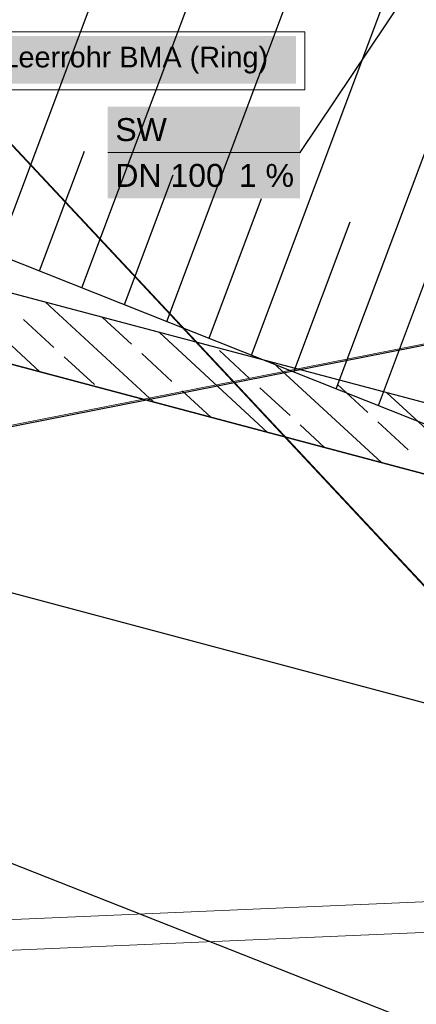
# Model space of a CAD drawing. Extents: x -779 to 790, y -208 to 633.
# Tile 49 of 232: x -100 to -65, y -164 to -78. Entities that reach past the tile are written whole.
import ezdxf
from ezdxf.lldxf.tags import DXFTag

# ---------------------------------------------------------------- set-up
doc = ezdxf.new("R2010")
doc.units = 0
doc.layers.get('0').update_dxf_attribs({"lineweight": 25})
for name, color, linetype, lineweight, true_color in [('01AFU Allgemein Bemaßung-A07F5V4RWF', 7, 'Continuous', 25, 0x848484), ('02 Raster Gebäude-A07F5V4QWF', 7, 'Continuous', 25, 0x848484), ('10 Wege Bestand - 2D', 9, 'Continuous', 18, 0x808080), ('30 Baugrubenplanung', 7, 'Continuous', 25, 0x848484), ('30 Baugrubenplanung - Bemaßung', 7, 'Continuous', 25, 0x848484), ('60 Stützwände', 9, 'Continuous', 25, 0x808080), ('ELT Leerrohre', 1, 'Continuous', 35, 0xff0000), ('X_Mass', 150, 'Continuous', 25, 0x007fff)]:
    doc.layers.add(name, color=color, linetype=linetype, lineweight=lineweight, true_color=true_color)
doc.layers.add('02 Raster Gebäude-A07F5V53WF', color=7, linetype='Continuous', lineweight=13)
doc.layers.add('X_Text', color=7, linetype='Continuous', lineweight=25)
doc.styles.get("Standard").update_dxf_attribs({"font": 'arial.ttf'})
tags = doc.linetypes.add('Raster-A07F5V4TWF', pattern=[0.2, 0.1, -0.05, 0, -0.05]).pattern_tags.tags
tags[10:11] = [DXFTag(74, 4), DXFTag(75, 0), DXFTag(340, '0'), DXFTag(46, 1.0), DXFTag(50, 0.0), DXFTag(44, 0.0), DXFTag(45, 0.0)]
tags[8:9] = [DXFTag(74, 4), DXFTag(75, 0), DXFTag(340, '0'), DXFTag(46, 1.0), DXFTag(50, 0.0), DXFTag(44, 0.0), DXFTag(45, 0.0)]
tags[6:7] = [DXFTag(74, 4), DXFTag(75, 0), DXFTag(340, '0'), DXFTag(46, 1.0), DXFTag(50, 0.0), DXFTag(44, 0.0), DXFTag(45, 0.0)]
tags[4:5] = [DXFTag(74, 4), DXFTag(75, 0), DXFTag(340, '0'), DXFTag(46, 1.0), DXFTag(50, 0.0), DXFTag(44, 0.0), DXFTag(45, 0.0)]
tags = doc.linetypes.add('Raster-A07F5V57WF', pattern=[0.2, 0.1, -0.05, 0, -0.05]).pattern_tags.tags
tags[10:11] = [DXFTag(74, 4), DXFTag(75, 0), DXFTag(340, '0'), DXFTag(46, 1.0), DXFTag(50, 0.0), DXFTag(44, 0.0), DXFTag(45, 0.0)]
tags[8:9] = [DXFTag(74, 4), DXFTag(75, 0), DXFTag(340, '0'), DXFTag(46, 1.0), DXFTag(50, 0.0), DXFTag(44, 0.0), DXFTag(45, 0.0)]
tags[6:7] = [DXFTag(74, 4), DXFTag(75, 0), DXFTag(340, '0'), DXFTag(46, 1.0), DXFTag(50, 0.0), DXFTag(44, 0.0), DXFTag(45, 0.0)]
tags[4:5] = [DXFTag(74, 4), DXFTag(75, 0), DXFTag(340, '0'), DXFTag(46, 1.0), DXFTag(50, 0.0), DXFTag(44, 0.0), DXFTag(45, 0.0)]

# ---------------------------------------------------------------- blocks, each defined once
blk = doc.blocks.new('Referenz-A07F5V4VWF', base_point=(-401.415, -176.34))
at = {"color": 0, "linetype": 'ByBlock', "lineweight": -2, "ltscale": 12.5}
blk.add_line((-150.658, -78.925), (-22.906, -129.666), dxfattribs=at)
at = {"layer": '01AFU Allgemein Bemaßung-A07F5V4RWF', "color": 0, "lineweight": -2}
blk.add_line((-35.515, -145.28), (-171.16, -109.118), dxfattribs=at)
at = {"layer": '02 Raster Gebäude-A07F5V4QWF', "color": 0, "linetype": 'Raster-A07F5V4TWF', "lineweight": -2, "ltscale": 187.5}
for p, q in [((-156.046, -29.395), (-56.864, -135.28)), ((-276.983, -148.281), (4.573, -92.867))]:
    blk.add_line(p, q, dxfattribs=at)
at = {"layer": '30 Baugrubenplanung', "color": 0, "lineweight": -2}
for p, q in [((-101.475, -98.46), (-90.902, -70.328)), ((-94.074, -101.399), (-83.171, -72.389)), ((-86.674, -104.339), (-75.44, -74.45)), ((-79.273, -107.278), (-67.709, -76.511)), ((-150.658, -78.925), (-22.906, -129.666)), ((-150.658, -78.925), (-54.604, -117.076)), ((-71.872, -110.218), (-59.978, -78.572)), ((-97.775, -99.929), (-93.849, -89.484)), ((-90.374, -102.869), (-86.118, -91.545)), ((-82.973, -105.808), (-78.387, -93.606)), ((-75.572, -108.748), (-70.656, -95.667)), ((-68.171, -111.687), (-62.925, -97.728))]:
    blk.add_line(p, q, dxfattribs=at)
at = {"layer": '30 Baugrubenplanung - Bemaßung', "color": 0, "lineweight": -2}
blk.add_line((-188.922, -116.748), (-40.75, -175.031), dxfattribs=at)
blk = doc.blocks.new('Referenz-A07F5V59WF', base_point=(-759.499, -206.186))
at = {"layer": '02 Raster Gebäude-A07F5V53WF', "color": 0, "linetype": 'Raster-A07F5V57WF', "ltscale": 117.000008}
for p, q in [((-339.575, 166.625), (-56.874, -135.171)), ((-277.716, -148.324), (439.987, -7.059))]:
    blk.add_line(p, q, dxfattribs=at)
at = {"layer": '10 Wege Bestand - 2D', "color": 0, "linetype": 'Continuous', "ltscale": 162.000017}
for p, q in [((-161.591, -159.213), (-57.494, -154.689)), ((-161.56, -161.881), (-57.301, -157.349))]:
    blk.add_line(p, q, dxfattribs=at)
at = {"layer": '60 Stützwände', "color": 0, "linetype": 'Continuous', "lineweight": -2, "ltscale": 225.000015}
for p, q in [((-22.198, -122.58), (-155.788, -87.142)), ((-154.046, -93.811), (-41.593, -123.642)), ((-22.818, -128.623), (-130.426, -100.077)), ((-97.742, -108.747), (-107.192, -100.033)), ((-87.802, -111.384), (-97.252, -102.67)), ((-96.522, -106.608), (-99.169, -104.167)), ((-89.74, -106.333), (-92.282, -103.989)), ((-77.862, -114.021), (-87.312, -105.307)), ((-86.212, -109.586), (-88.858, -107.146)), ((-79.429, -109.312), (-82.076, -106.871)), ((-92.994, -109.861), (-95.64, -107.421)), ((-67.922, -116.658), (-77.372, -107.944)), ((-69.118, -112.29), (-71.765, -109.85)), ((-82.832, -112.703), (-85.329, -110.4)), ((-75.901, -112.565), (-78.547, -110.125)), ((-57.982, -119.295), (-67.433, -110.581)), ((-72.892, -115.339), (-75.019, -113.379)), ((-65.59, -115.544), (-68.236, -113.104))]:
    blk.add_line(p, q, dxfattribs=at)
blk = doc.blocks.new('Polygon-A07F5V5DWF', base_point=(-106.396, -84.127))
at = {"color": 0, "linetype": 'ByBlock', "lineweight": -2, "ltscale": 0.13}
for p, q in [((-106.396, -79.078), (-74.605, -79.078)), ((-106.396, -84.127), (-106.396, -79.078)), ((-74.605, -79.078), (-74.605, -84.127)), ((-74.605, -84.127), (-106.396, -84.127))]:
    blk.add_line(p, q, dxfattribs=at)
blk = doc.blocks.new('MText-A07F5VFTWF', base_point=(-105.97, -83.608))
at = {"color": 7, "linetype": 'ByBlock', "lineweight": -2, "ltscale": 0.25, "true_color": 0xffffff}
for points in [[(-105.97, -83.608), (-75.37, -83.608), (-105.97, -79.446)], [(-75.37, -83.608), (-105.97, -79.446), (-75.37, -79.446)]]:
    blk.add_solid(points, dxfattribs=at)
at = {"color": 0, "linetype": 'ByBlock', "lineweight": -2, "ltscale": 0.25, "insert": (-105.07, -80.379), "char_height": 1.8, "attachment_point": 1}
blk.add_mtext('{\\fArial;3 x Leerrohr BMA (Ring)}', dxfattribs=at)

msp = doc.modelspace()

# ---------------------------------------------------------------- linework, layer by layer
at = {"layer": 'X_Mass'}
for p, q in [((-75.027, -89.605), (-63.702, -72.731)), ((-75.036, -89.602), (-75.037, -89.603)), ((-75.037, -89.603), (-75.037, -89.605)), ((-75.037, -89.605), (-75.037, -89.606)), ((-75.037, -89.606), (-75.036, -89.607)), ((-75.035, -89.6), (-75.036, -89.601)), ((-75.036, -89.601), (-75.036, -89.602)), ((-75.036, -89.607), (-75.036, -89.609)), ((-75.036, -89.609), (-75.035, -89.61)), ((-75.034, -89.598), (-75.035, -89.599)), ((-75.035, -89.599), (-75.035, -89.6)), ((-75.035, -89.61), (-75.035, -89.611)), ((-75.035, -89.611), (-75.034, -89.612)), ((-75.033, -89.597), (-75.034, -89.598)), ((-75.034, -89.612), (-75.033, -89.613)), ((-75.032, -89.596), (-75.033, -89.597)), ((-75.033, -89.613), (-75.032, -89.613)), ((-75.031, -89.595), (-75.032, -89.596)), ((-75.032, -89.613), (-75.031, -89.614)), ((-75.029, -89.595), (-75.031, -89.595)), ((-75.031, -89.614), (-75.029, -89.614)), ((-75.028, -89.595), (-75.029, -89.595)), ((-75.029, -89.614), (-75.028, -89.615)), ((-75.027, -89.595), (-75.028, -89.595)), ((-75.028, -89.615), (-75.027, -89.615)), ((-75.026, -89.595), (-75.027, -89.595)), ((-75.027, -89.615), (-75.026, -89.615)), ((-75.024, -89.595), (-75.026, -89.595)), ((-75.026, -89.615), (-75.024, -89.614)), ((-75.023, -89.595), (-75.024, -89.595)), ((-75.024, -89.614), (-75.023, -89.614)), ((-75.022, -89.596), (-75.023, -89.595)), ((-75.023, -89.614), (-75.022, -89.613)), ((-75.021, -89.597), (-75.022, -89.596)), ((-75.022, -89.613), (-75.021, -89.613)), ((-75.02, -89.598), (-75.021, -89.597)), ((-75.021, -89.613), (-75.02, -89.612)), ((-75.019, -89.599), (-75.02, -89.598)), ((-75.02, -89.612), (-75.019, -89.611)), ((-75.018, -89.6), (-75.019, -89.599)), ((-75.019, -89.611), (-75.018, -89.61)), ((-75.018, -89.601), (-75.018, -89.6)), ((-75.017, -89.602), (-75.018, -89.601)), ((-75.018, -89.609), (-75.017, -89.607)), ((-75.018, -89.61), (-75.018, -89.609)), ((-75.017, -89.603), (-75.017, -89.602)), ((-75.017, -89.605), (-75.017, -89.603)), ((-75.017, -89.606), (-75.017, -89.605)), ((-75.017, -89.607), (-75.017, -89.606))]:
    msp.add_line(p, q, dxfattribs=at)
at = {"layer": 'X_Mass', "lineweight": 18}
msp.add_line((-91.826, -89.605), (-75.027, -89.605), dxfattribs=at)
at = {"layer": 'X_Mass', "color": 7, "true_color": 0xffffff}
for points in [[(-91.826, -93.605), (-75.027, -93.605), (-91.826, -85.605)], [(-75.027, -93.605), (-91.826, -85.605), (-75.027, -85.605)]]:
    msp.add_solid(points, dxfattribs=at)

# ---------------------------------------------------------------- block references
at = {"color": 8, "lineweight": 25, "ltscale": 1250, "true_color": 0x808080}
msp.add_blockref('Referenz-A07F5V59WF', (-759.499, -206.186), dxfattribs=at)
at = {"color": 8, "lineweight": 25, "ltscale": 12.5, "true_color": 0x808080}
msp.add_blockref('Referenz-A07F5V4VWF', (-401.415, -176.34), dxfattribs=at)
at = {"layer": 'ELT Leerrohre', "color": 1, "lineweight": 13, "ltscale": 0.13, "true_color": 0xff0000}
msp.add_blockref('Polygon-A07F5V5DWF', (-106.396, -84.127), dxfattribs=at)
at = {"layer": 'X_Text', "ltscale": 0.25}
msp.add_blockref('MText-A07F5VFTWF', (-105.97, -83.608), dxfattribs=at)

# ---------------------------------------------------------------- texts
at = {"layer": 'X_Mass', "char_height": 2, "attachment_point": 1}
for s, insert in [('{\\fArial;SW}', (-91.159, -86.605)), ('{\\fArial;DN 100}', (-91.159, -90.605)), ('{\\fArial;1 %}', (-80.366, -90.605))]:
    msp.add_mtext(s, dxfattribs=dict(at, insert=insert))

doc.saveas('drawing.dxf')
